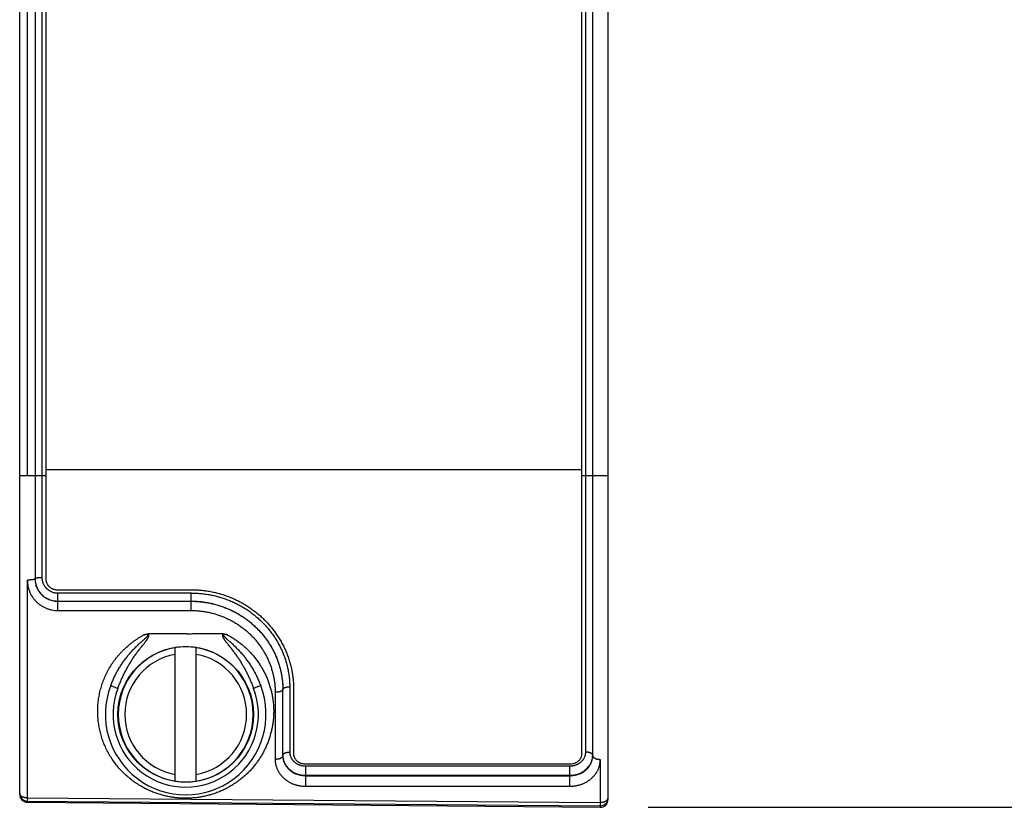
# Model space of a CAD drawing. Header units: inches. Extents: x 0 to 22, y 0 to 17.
# Tile 7 of 18: x 13.5 to 14.8, y 3.9 to 4.9. Entities that reach past the tile are written whole.
import ezdxf

# ---------------------------------------------------------------- set-up
doc = ezdxf.new("R2010")
doc.units = ezdxf.units.IN
doc.header["$LTSCALE"] = 1.21
doc.header["$MEASUREMENT"] = 0
doc.layers.get('0').update_dxf_attribs({"linetype": 'CONTINUOUS'})
doc.layers.add('DIMENSIONS', color=7, linetype='CONTINUOUS')
doc.styles.get("Standard").update_dxf_attribs({"font": 'txt', "width": 0.8})
doc.dimstyles.new('DIMSTYLE_1', dxfattribs={"dimtxt": 0.125, "dimasz": 0.18, "dimexe": 0.18, "dimexo": 0.0625, "dimgap": 0.09, "dimtad": 0, "dimtih": 1, "dimtoh": 1, "dimdec": 3, "dimzin": 4, "dimdsep": 46, "dimtxsty": 'STANDARD', "dimblk": '_FILLED', "dimblk1": '_FILLED', "dimblk2": '_FILLED', "dimcen": 0.09, "dimadec": 0, "dimazin": 0, "dimtp": 0.01, "dimtm": 0.01, "dimtfac": 1, "dimtdec": 3, "dimtofl": 0, "dimtmove": 0, "dimatfit": 3, "dimldrblk": '_FILLED', "dimfxl": 1, "dimtolj": 1, "dimtzin": 4, "dimarcsym": 0})

# ---------------------------------------------------------------- blocks, each defined once
blk = doc.blocks.new('_FILLED')
at = {"color": 0, "linetype": 'BYBLOCK'}
blk.add_solid([(0, 0), (-1, 0.1736), (-1, -0.1736)], dxfattribs=at)
blk = doc.blocks.new('*D1')
at = {"layer": 'DIMENSIONS', "color": 2, "linetype": 'CONTINUOUS'}
for p, q in [((14.3317, 7.9897), (15.4971, 7.9897)), ((15.3721, 7.9897), (15.3721, 6.0569)), ((15.3721, 3.874), (15.3721, 5.8069)), ((14.3317, 3.874), (15.4971, 3.874))]:
    blk.add_line(p, q, dxfattribs=at)
at = {"layer": 'DIMENSIONS', "color": 2, "linetype": 'CONTINUOUS', "xscale": 0.18, "yscale": 0.18, "zscale": 0.18}
for p, rotation in [((15.3721, 7.9897), 90), ((15.3721, 3.874), 270)]:
    blk.add_blockref('_FILLED', p, dxfattribs=dict(at, rotation=rotation))
at = {"layer": 'DIMENSIONS', "color": 2, "linetype": 'CONTINUOUS', "insert": (15.3721, 5.9944), "char_height": 0.125, "width": 1.425, "attachment_point": 2, "line_spacing_factor": 0.9}
blk.add_mtext('4.116{\\Ftxt.shx;\\W1.000000;\\H0.125000; }[104.54]', dxfattribs=at)

msp = doc.modelspace()

# ---------------------------------------------------------------- linework, layer by layer
at = {"color": 7, "linetype": 'CONTINUOUS'}
for p, q in [((13.5103, 3.8906), (13.5103, 7.9732)), ((13.5303, 7.9218), (13.5303, 4.1726)), ((13.5393, 7.917), (13.5393, 4.1744)), ((13.5203, 4.3074), (13.5203, 7.5564)), ((14.2793, 5.0621), (14.2793, 3.884)), ((14.2503, 3.9462), (14.2503, 5.0019)), ((14.2593, 3.9414), (14.2593, 5.0019)), ((13.5103, 4.3074), (13.5443, 4.3074)), ((14.2453, 4.3074), (14.2793, 4.3074)), ((13.5203, 3.8866), (13.5203, 4.1708)), ((13.5603, 4.154), (13.7343, 4.154)), ((13.5603, 4.1311), (13.5603, 4.154)), ((13.7343, 4.1311), (13.7343, 4.154)), ((13.5603, 4.1434), (13.7343, 4.1434)), ((13.5603, 4.1432), (13.7343, 4.1432)), ((13.5603, 4.1311), (13.7343, 4.1311)), ((13.726, 4.1005), (13.6782, 4.1006)), ((13.7135, 3.9082), (13.7135, 4.0826)), ((13.741, 3.9082), (13.741, 4.0826)), ((13.6292, 4.033), (13.6386, 4.0294)), ((13.8253, 4.033), (13.8159, 4.0294)), ((13.8633, 4.0315), (13.8633, 3.9462)), ((13.8443, 4.0243), (13.8443, 3.9366)), ((13.8543, 3.9414), (13.8543, 4.0282)), ((13.8843, 3.928), (14.2293, 3.928)), ((13.8843, 3.9015), (13.8843, 3.928)), ((14.2293, 3.9015), (14.2293, 3.928)), ((14.2693, 3.9366), (14.2693, 3.8805)), ((13.8843, 3.9158), (14.2293, 3.9158)), ((13.8843, 3.9153), (14.2293, 3.9153)), ((13.8843, 3.9015), (14.2293, 3.9015)), ((13.5203, 3.8866), (13.5202, 3.882)), ((13.5202, 3.882), (14.2692, 3.876)), ((13.5202, 3.8806), (13.5202, 3.882)), ((13.5202, 3.8806), (14.2692, 3.874)), ((13.5203, 3.8866), (14.2693, 3.8805)), ((14.2693, 3.8805), (14.2692, 3.876)), ((14.2692, 3.876), (14.2692, 3.874))]:
    msp.add_line(p, q, dxfattribs=at)
at = {"color": 6, "linetype": 'CONTINUOUS'}
for p, q in [((13.5443, 7.9189), (13.5443, 4.1731)), ((14.2453, 3.944), (14.2453, 5.0019)), ((13.5443, 4.3155), (14.2453, 4.3155)), ((13.5593, 4.1582), (13.7353, 4.1582)), ((13.8683, 4.0295), (13.8683, 3.944)), ((13.8833, 3.9308), (14.2303, 3.9308))]:
    msp.add_line(p, q, dxfattribs=at)
at = {"color": 7, "linetype": 'CONTINUOUS'}
msp.add_circle((13.7273, 3.9954), 0.0886, dxfattribs=at)
for centre, radius, start, end in [((13.5592, 4.1728), 0.029, 180.0009, 180.4238), ((13.7273, 3.9954), 0.0882, 98.9853, 261.0147), ((13.7273, 3.9954), 0.0883, 81.0175, 98.9825), ((13.7273, 3.9954), 0.0882, 278.9853, 81.0147), ((13.7273, 3.9954), 0.0796, 99.9649, 260.0351), ((13.7273, 3.9954), 0.0796, 279.9649, 80.0351), ((13.7273, 3.9954), 0.105, 158.9992, 21.0008), ((13.7273, 3.9954), 0.095, 158.9993, 21.0007), ((13.8771, 3.9419), 0.0229, 179.9989, 181.2786), ((14.2364, 3.9419), 0.0229, 358.7214, 0.0012), ((13.7273, 3.9954), 0.0883, 261.0175, 278.9825), ((13.5203, 3.892), 0.01, 180.1059, 269.5421), ((13.5132, 3.892), 0.00293, 180, 180.3609), ((13.5203, 3.8906), 0.01, 180, 269.5), ((14.2693, 3.886), 0.01, 269.5132, 360), ((14.2693, 3.884), 0.01, 269.5, 360)]:
    msp.add_arc(centre, radius, start, end, dxfattribs=at)
for points, knots in [([(13.5303, 4.1726), (13.5303, 4.1726), (13.5303, 4.1725), (13.5302, 4.1725), (13.5302, 4.1724), (13.5301, 4.1723), (13.5301, 4.1722), (13.53, 4.1722), (13.5298, 4.1721), (13.5298, 4.172), (13.5296, 4.172), (13.5295, 4.1719), (13.5293, 4.1718), (13.5291, 4.1718), (13.5288, 4.1717), (13.5286, 4.1716), (13.5283, 4.1715), (13.5279, 4.1715), (13.5273, 4.1713), (13.5266, 4.1712), (13.5258, 4.1711), (13.525, 4.171), (13.5241, 4.171), (13.5232, 4.1709), (13.5222, 4.1709), (13.5212, 4.1708), (13.5206, 4.1708), (13.5203, 4.1708)], [0, 0, 0, 0, 0.004149, 0.008377, 0.017334, 0.027376, 0.038845, 0.051962, 0.066857, 0.075, 0.083613, 0.102261, 0.122817, 0.145273, 0.16961, 0.195792, 0.223779, 0.253519, 0.318019, 0.388765, 0.465142, 0.546466, 0.632, 0.720956, 0.812512, 0.905816, 1, 1, 1, 1]), ([(13.5203, 4.1708), (13.5203, 4.1702), (13.5203, 4.1689), (13.5204, 4.167), (13.5207, 4.165), (13.521, 4.1631), (13.5214, 4.1612), (13.5219, 4.1593), (13.5226, 4.1575), (13.5233, 4.1557), (13.524, 4.1539), (13.5252, 4.1516), (13.5269, 4.1488), (13.5288, 4.1462), (13.5305, 4.1442), (13.5319, 4.1428), (13.5333, 4.1415), (13.5348, 4.1402), (13.5363, 4.139), (13.5379, 4.1379), (13.5396, 4.1368), (13.5413, 4.1358), (13.5431, 4.135), (13.5449, 4.1342), (13.5467, 4.1335), (13.5486, 4.1328), (13.5505, 4.1323), (13.553, 4.1318), (13.5563, 4.1313), (13.5589, 4.1311), (13.5603, 4.1311)], [0, 0, 0, 0, 0.031069, 0.062127, 0.093175, 0.124216, 0.155253, 0.186289, 0.217327, 0.248369, 0.279421, 0.310483, 0.372635, 0.434868, 0.46603, 0.49722, 0.528439, 0.559687, 0.590968, 0.622279, 0.653623, 0.684997, 0.716402, 0.747836, 0.779296, 0.810782, 0.842289, 0.873815, 0.936892, 1, 1, 1, 1]), ([(13.5303, 4.1728), (13.5303, 4.1728), (13.5303, 4.1728), (13.5303, 4.1729), (13.5303, 4.173), (13.5304, 4.173), (13.5304, 4.1731), (13.5305, 4.1732), (13.5307, 4.1733), (13.5308, 4.1733), (13.5309, 4.1734), (13.5311, 4.1735), (13.5313, 4.1736), (13.5315, 4.1736), (13.5318, 4.1737), (13.532, 4.1738), (13.5324, 4.1738), (13.5329, 4.1739), (13.5336, 4.174), (13.5343, 4.1741), (13.535, 4.1742), (13.5358, 4.1743), (13.5367, 4.1743), (13.5378, 4.1744), (13.5387, 4.1744), (13.5393, 4.1744)], [0, 0, 0, 0, 0.004148, 0.008375, 0.017329, 0.02737, 0.038838, 0.051953, 0.066849, 0.083601, 0.102248, 0.122804, 0.145261, 0.169597, 0.19578, 0.223767, 0.253507, 0.318009, 0.388756, 0.465134, 0.546461, 0.631997, 0.720956, 0.812514, 1, 1, 1, 1]), ([(13.5303, 4.1726), (13.5303, 4.1721), (13.5303, 4.1711), (13.5304, 4.1697), (13.5306, 4.1683), (13.5309, 4.1663), (13.5315, 4.164), (13.5323, 4.1617), (13.5331, 4.16), (13.5338, 4.1587), (13.5345, 4.1574), (13.5356, 4.1558), (13.537, 4.1539), (13.539, 4.1517), (13.5412, 4.1498), (13.5432, 4.1483), (13.5448, 4.1473), (13.5461, 4.1466), (13.5474, 4.146), (13.5492, 4.1452), (13.5515, 4.1444), (13.5539, 4.1438), (13.5559, 4.1435), (13.5573, 4.1433), (13.5588, 4.1432), (13.5598, 4.1432), (13.5603, 4.1432)], [0, 0, 0, 0, 0.03112, 0.062224, 0.093315, 0.124395, 0.186512, 0.248619, 0.279686, 0.31076, 0.341845, 0.372944, 0.435176, 0.497497, 0.559926, 0.622474, 0.653803, 0.685163, 0.716552, 0.747969, 0.810864, 0.873846, 0.90537, 0.936907, 0.968452, 1, 1, 1, 1]), ([(13.5303, 4.1726), (13.5303, 4.1721), (13.5303, 4.1712), (13.5304, 4.1697), (13.5306, 4.1683), (13.5309, 4.1664), (13.5316, 4.1641), (13.5324, 4.1618), (13.5332, 4.1601), (13.5339, 4.1588), (13.5346, 4.1575), (13.5356, 4.1559), (13.5371, 4.154), (13.5391, 4.1519), (13.5413, 4.15), (13.5432, 4.1485), (13.5449, 4.1475), (13.5462, 4.1468), (13.5475, 4.1462), (13.5493, 4.1454), (13.5516, 4.1446), (13.5539, 4.144), (13.5559, 4.1437), (13.5578, 4.1435), (13.5593, 4.1434), (13.5603, 4.1434)], [0, 0, 0, 0, 0.030997, 0.061991, 0.092985, 0.123983, 0.18598, 0.248022, 0.279077, 0.31015, 0.341245, 0.372363, 0.434657, 0.497061, 0.559582, 0.62222, 0.653591, 0.68499, 0.716415, 0.747864, 0.810809, 0.873825, 0.905363, 0.936909, 1, 1, 1, 1]), ([(13.5393, 4.1744), (13.5393, 4.1741), (13.5393, 4.1734), (13.5394, 4.1724), (13.5395, 4.1714), (13.5397, 4.17), (13.5401, 4.1687), (13.5405, 4.1675), (13.541, 4.1662), (13.5417, 4.1647), (13.5428, 4.163), (13.5438, 4.1616), (13.5447, 4.1606), (13.5454, 4.1599), (13.5462, 4.1592), (13.547, 4.1586), (13.5478, 4.158), (13.5486, 4.1574), (13.5495, 4.1569), (13.5507, 4.1562), (13.5522, 4.1555), (13.5542, 4.1548), (13.5562, 4.1544), (13.5579, 4.1541), (13.5592, 4.154), (13.5599, 4.154), (13.5603, 4.154)], [0, 0, 0, 0, 0.031037, 0.062069, 0.093098, 0.124128, 0.186178, 0.217225, 0.248282, 0.310421, 0.372631, 0.43493, 0.466126, 0.497347, 0.528596, 0.559872, 0.591175, 0.622505, 0.653861, 0.685243, 0.74806, 0.810961, 0.87393, 0.936944, 0.968471, 1, 1, 1, 1]), ([(13.7343, 4.154), (13.7364, 4.154), (13.7395, 4.1539), (13.7437, 4.1537), (13.7479, 4.1533), (13.7531, 4.1527), (13.7593, 4.1517), (13.7655, 4.1503), (13.7716, 4.1487), (13.7776, 4.1468), (13.7825, 4.145), (13.7864, 4.1434), (13.7902, 4.1417), (13.7949, 4.1394), (13.8005, 4.1364), (13.8058, 4.1332), (13.811, 4.1297), (13.816, 4.1259), (13.8208, 4.122), (13.8254, 4.1178), (13.8298, 4.1134), (13.8339, 4.1088), (13.8378, 4.104), (13.8409, 4.0999), (13.8432, 4.0965), (13.8454, 4.0931), (13.848, 4.0887), (13.8509, 4.0833), (13.8535, 4.0778), (13.8558, 4.0722), (13.8578, 4.0665), (13.8594, 4.0608), (13.8608, 4.055), (13.8619, 4.0491), (13.8626, 4.0442), (13.8629, 4.0403), (13.8631, 4.0373), (13.8632, 4.0344), (13.8633, 4.0324), (13.8633, 4.0315)], [0, 0, 0, 0, 0.031977, 0.047966, 0.063953, 0.095921, 0.127879, 0.159824, 0.191754, 0.223663, 0.255548, 0.271482, 0.287408, 0.319232, 0.351018, 0.382762, 0.414458, 0.446099, 0.47768, 0.509195, 0.540637, 0.572, 0.603276, 0.634461, 0.650018, 0.665549, 0.696532, 0.727405, 0.758165, 0.788808, 0.819331, 0.849734, 0.880016, 0.91018, 0.940227, 0.95521, 0.970166, 0.985096, 1, 1, 1, 1]), ([(13.7343, 4.1434), (13.7362, 4.1434), (13.7402, 4.1433), (13.7461, 4.1429), (13.7519, 4.1422), (13.7577, 4.1412), (13.7635, 4.1399), (13.7692, 4.1383), (13.7748, 4.1365), (13.7803, 4.1344), (13.7857, 4.1321), (13.791, 4.1295), (13.7961, 4.1267), (13.8011, 4.1236), (13.8059, 4.1203), (13.8106, 4.1167), (13.815, 4.113), (13.8193, 4.109), (13.8234, 4.1049), (13.8272, 4.1006), (13.8308, 4.0961), (13.8342, 4.0914), (13.8374, 4.0866), (13.8403, 4.0817), (13.8429, 4.0766), (13.8453, 4.0715), (13.8474, 4.0662), (13.8492, 4.0609), (13.8508, 4.0555), (13.852, 4.0501), (13.853, 4.0446), (13.8536, 4.0401), (13.854, 4.0364), (13.8542, 4.0327), (13.8543, 4.03), (13.8543, 4.0282)], [0, 0, 0, 0, 0.032017, 0.064031, 0.096038, 0.128036, 0.160021, 0.191989, 0.223936, 0.255858, 0.287751, 0.31961, 0.35143, 0.383204, 0.414929, 0.446596, 0.4782, 0.509734, 0.541191, 0.572565, 0.603847, 0.635033, 0.666113, 0.697084, 0.727939, 0.758673, 0.789283, 0.819765, 0.850118, 0.880342, 0.910439, 0.94041, 0.955351, 0.970263, 1, 1, 1, 1]), ([(13.7343, 4.1432), (13.7362, 4.1432), (13.7402, 4.1431), (13.7461, 4.1427), (13.7519, 4.142), (13.7577, 4.141), (13.7635, 4.1397), (13.7692, 4.1382), (13.7748, 4.1364), (13.7803, 4.1343), (13.7857, 4.132), (13.791, 4.1294), (13.7961, 4.1265), (13.8011, 4.1235), (13.8059, 4.1202), (13.8106, 4.1167), (13.815, 4.1129), (13.8193, 4.109), (13.8233, 4.1048), (13.8272, 4.1005), (13.8308, 4.096), (13.8342, 4.0914), (13.8373, 4.0866), (13.8402, 4.0817), (13.8429, 4.0766), (13.8452, 4.0715), (13.8474, 4.0662), (13.8492, 4.0609), (13.8507, 4.0555), (13.852, 4.05), (13.853, 4.0445), (13.8536, 4.0399), (13.8539, 4.0363), (13.8542, 4.0326), (13.8543, 4.0298), (13.8543, 4.028)], [0, 0, 0, 0, 0.031989, 0.063973, 0.09595, 0.127915, 0.159864, 0.191792, 0.223696, 0.255571, 0.287412, 0.319214, 0.350973, 0.382684, 0.414341, 0.44594, 0.477474, 0.508939, 0.540329, 0.57164, 0.602866, 0.634004, 0.665049, 0.695997, 0.726847, 0.757595, 0.78824, 0.818783, 0.849223, 0.879563, 0.909806, 0.939955, 0.954998, 0.970019, 1, 1, 1, 1]), ([(13.7343, 4.1311), (13.7361, 4.1311), (13.7388, 4.1311), (13.7424, 4.1309), (13.746, 4.1305), (13.7506, 4.13), (13.7559, 4.1291), (13.7612, 4.1279), (13.7665, 4.1264), (13.7716, 4.1247), (13.7767, 4.1228), (13.7817, 4.1206), (13.7865, 4.1182), (13.7912, 4.1155), (13.7958, 4.1127), (13.8002, 4.1096), (13.8045, 4.1063), (13.8086, 4.1028), (13.8125, 4.0991), (13.8162, 4.0953), (13.8197, 4.0913), (13.823, 4.0871), (13.8261, 4.0828), (13.8285, 4.0791), (13.8302, 4.0761), (13.832, 4.073), (13.834, 4.0691), (13.8361, 4.0644), (13.838, 4.0595), (13.8397, 4.0546), (13.8411, 4.0496), (13.8422, 4.0446), (13.8431, 4.0396), (13.8438, 4.0345), (13.8442, 4.0294), (13.8443, 4.026), (13.8443, 4.0243)], [0, 0, 0, 0, 0.032037, 0.048055, 0.064072, 0.096097, 0.128109, 0.160104, 0.192077, 0.224025, 0.255942, 0.287824, 0.319664, 0.351459, 0.383202, 0.414889, 0.446513, 0.478069, 0.509552, 0.540954, 0.572273, 0.603501, 0.634634, 0.665669, 0.681148, 0.696602, 0.727427, 0.758144, 0.78875, 0.819245, 0.84963, 0.879906, 0.910076, 0.940145, 0.970117, 1, 1, 1, 1]), ([(13.669, 3.9015), (13.6668, 3.9028), (13.6625, 3.9054), (13.6563, 3.9099), (13.6505, 3.9147), (13.6451, 3.9198), (13.64, 3.9252), (13.6354, 3.9309), (13.6311, 3.9369), (13.6272, 3.9431), (13.6238, 3.9496), (13.6208, 3.9562), (13.6182, 3.963), (13.6161, 3.97), (13.6144, 3.9771), (13.6132, 3.9843), (13.6124, 3.9916), (13.6122, 3.9989), (13.6124, 4.0063), (13.613, 4.0125), (13.6137, 4.0174), (13.6146, 4.0223), (13.616, 4.0284), (13.6178, 4.0344), (13.6195, 4.0392), (13.6214, 4.0439), (13.6235, 4.0485), (13.6259, 4.0531), (13.6284, 4.0575), (13.6312, 4.0619), (13.6342, 4.0661), (13.6365, 4.0692), (13.639, 4.0722), (13.6416, 4.0751), (13.6443, 4.078), (13.648, 4.0817), (13.6519, 4.0852), (13.656, 4.0885), (13.6592, 4.0909), (13.6624, 4.0931), (13.6657, 4.0953), (13.6691, 4.0973), (13.6714, 4.0986), (13.6726, 4.0993)], [0, 0, 0, 0, 0.031703, 0.063136, 0.094317, 0.125267, 0.156013, 0.186585, 0.217012, 0.247328, 0.277566, 0.307757, 0.337933, 0.368123, 0.398357, 0.428661, 0.459058, 0.489571, 0.52022, 0.551019, 0.566482, 0.581987, 0.613124, 0.644442, 0.660173, 0.675949, 0.707636, 0.72355, 0.739509, 0.771554, 0.787642, 0.803772, 0.819942, 0.83615, 0.852395, 0.868676, 0.901332, 0.91771, 0.934117, 0.950551, 0.96701, 0.983494, 1, 1, 1, 1]), ([(13.6292, 4.033), (13.6299, 4.0347), (13.6313, 4.0381), (13.6335, 4.0432), (13.6359, 4.0481), (13.6385, 4.053), (13.6414, 4.0577), (13.6439, 4.0616), (13.646, 4.0646), (13.6481, 4.0676), (13.6504, 4.0705), (13.6527, 4.0734), (13.6545, 4.0755), (13.6564, 4.0776), (13.6583, 4.0796), (13.6602, 4.0816), (13.6622, 4.0835), (13.6642, 4.0855), (13.6659, 4.0871), (13.6672, 4.0883), (13.6683, 4.0892), (13.6693, 4.0902), (13.6703, 4.0911), (13.6714, 4.092), (13.6722, 4.0928), (13.6729, 4.0934), (13.6735, 4.0938), (13.674, 4.0943), (13.6745, 4.0948), (13.6749, 4.0952), (13.6753, 4.0955), (13.6755, 4.0957), (13.6758, 4.096), (13.676, 4.0962), (13.6762, 4.0965), (13.6765, 4.0967), (13.6767, 4.097), (13.677, 4.0972), (13.6771, 4.0975), (13.6773, 4.0976), (13.6774, 4.0978), (13.6775, 4.0979), (13.6775, 4.098), (13.6776, 4.0981), (13.6777, 4.0982), (13.6777, 4.0984), (13.6778, 4.0985), (13.6778, 4.0986), (13.6779, 4.0987), (13.6779, 4.0988), (13.6779, 4.0989), (13.6779, 4.099), (13.6779, 4.0991), (13.6778, 4.0991), (13.6778, 4.0992), (13.6778, 4.0993), (13.6777, 4.0994), (13.6776, 4.0994), (13.6775, 4.0995), (13.6774, 4.0996), (13.6773, 4.0996), (13.6773, 4.0996), (13.6772, 4.0997), (13.6771, 4.0997), (13.6769, 4.0997), (13.6767, 4.0997), (13.6766, 4.0998), (13.6764, 4.0998), (13.6762, 4.0998), (13.6761, 4.0998), (13.6759, 4.0998), (13.6756, 4.0998), (13.6754, 4.0997), (13.675, 4.0997), (13.6747, 4.0996), (13.6743, 4.0996), (13.674, 4.0995), (13.6736, 4.0995), (13.6732, 4.0994), (13.6728, 4.0993), (13.6726, 4.0993)], [0, 0, 0, 0, 0.062038, 0.124141, 0.186312, 0.24855, 0.310856, 0.37323, 0.404442, 0.435671, 0.498171, 0.529444, 0.560732, 0.592033, 0.623348, 0.654675, 0.686015, 0.717366, 0.748729, 0.764414, 0.780102, 0.795793, 0.811486, 0.827182, 0.84288, 0.85073, 0.85858, 0.866431, 0.874283, 0.882135, 0.886062, 0.889989, 0.893915, 0.897842, 0.901769, 0.905697, 0.909624, 0.913552, 0.91748, 0.919445, 0.921409, 0.923373, 0.924356, 0.925338, 0.927303, 0.929268, 0.931233, 0.932216, 0.933199, 0.934183, 0.935166, 0.93615, 0.937134, 0.938117, 0.939101, 0.940085, 0.941068, 0.942052, 0.943036, 0.945001, 0.945985, 0.946968, 0.947951, 0.948934, 0.950899, 0.952865, 0.954829, 0.956794, 0.958758, 0.960723, 0.962687, 0.964651, 0.96858, 0.972508, 0.976436, 0.980363, 0.984291, 0.988219, 0.992146, 1, 1, 1, 1]), ([(13.6386, 4.0294), (13.6392, 4.031), (13.6401, 4.0335), (13.6414, 4.0367), (13.6428, 4.0398), (13.6445, 4.0438), (13.6468, 4.0485), (13.6491, 4.0531), (13.6512, 4.0569), (13.6529, 4.0599), (13.6542, 4.0621), (13.6556, 4.0643), (13.6574, 4.0673), (13.6593, 4.0701), (13.6613, 4.073), (13.6628, 4.0751), (13.6644, 4.0772), (13.6659, 4.0792), (13.6675, 4.0813), (13.6691, 4.0833), (13.6705, 4.085), (13.6716, 4.0863), (13.6724, 4.0873), (13.6732, 4.0884), (13.674, 4.0894), (13.6748, 4.0904), (13.6754, 4.0913), (13.6759, 4.092), (13.6763, 4.0925), (13.6767, 4.093), (13.677, 4.0936), (13.6773, 4.094), (13.6776, 4.0944), (13.6777, 4.0947), (13.6779, 4.0949), (13.678, 4.0952), (13.6782, 4.0955), (13.6783, 4.0958), (13.6785, 4.0961), (13.6786, 4.0963), (13.6787, 4.0965), (13.6787, 4.0967), (13.6788, 4.0968), (13.6789, 4.097), (13.6789, 4.0972), (13.679, 4.0974), (13.679, 4.0976), (13.6791, 4.0978), (13.6791, 4.0979), (13.6791, 4.0981), (13.6791, 4.0982), (13.6792, 4.0984), (13.6792, 4.0986), (13.6792, 4.0987), (13.6792, 4.0989), (13.6791, 4.099), (13.6791, 4.0992), (13.679, 4.0994), (13.6789, 4.0996), (13.6788, 4.0997), (13.6787, 4.0999), (13.6786, 4.1001), (13.6786, 4.1002), (13.6785, 4.1003), (13.6785, 4.1003), (13.6784, 4.1004), (13.6783, 4.1005), (13.6783, 4.1005), (13.6782, 4.1006)], [0, 0, 0, 0, 0.0625, 0.093751, 0.125001, 0.187501, 0.250001, 0.312501, 0.375, 0.406251, 0.437501, 0.468751, 0.500001, 0.562499, 0.593748, 0.624998, 0.656247, 0.687497, 0.718746, 0.749995, 0.781245, 0.796869, 0.812494, 0.828119, 0.843743, 0.859368, 0.874993, 0.882805, 0.890617, 0.89843, 0.906242, 0.914055, 0.917961, 0.921867, 0.925774, 0.92968, 0.933586, 0.937493, 0.941399, 0.945305, 0.947259, 0.949212, 0.951165, 0.953118, 0.957025, 0.958978, 0.960931, 0.962884, 0.964837, 0.966791, 0.968744, 0.970697, 0.972651, 0.974604, 0.976558, 0.978511, 0.980465, 0.982418, 0.984372, 0.988278, 0.990231, 0.992185, 0.994141, 0.995117, 0.996093, 0.997069, 0.998045, 1, 1, 1, 1]), ([(13.7819, 4.0993), (13.7836, 4.0983), (13.7871, 4.0964), (13.792, 4.0932), (13.7968, 4.0898), (13.8014, 4.0862), (13.8058, 4.0823), (13.81, 4.0783), (13.8133, 4.0747), (13.8158, 4.0718), (13.8182, 4.0688), (13.8211, 4.065), (13.8244, 4.0603), (13.8273, 4.0554), (13.8301, 4.0504), (13.8325, 4.0452), (13.8343, 4.0409), (13.8356, 4.0374), (13.8369, 4.0338), (13.8382, 4.0294), (13.8396, 4.024), (13.8407, 4.0185), (13.8415, 4.013), (13.842, 4.0076), (13.8423, 4.0021), (13.8423, 3.9966), (13.842, 3.9912), (13.8415, 3.9857), (13.8407, 3.9804), (13.8396, 3.9751), (13.8383, 3.9698), (13.8368, 3.9646), (13.835, 3.9596), (13.833, 3.9546), (13.8307, 3.9497), (13.8282, 3.9449), (13.8255, 3.9402), (13.8225, 3.9356), (13.8193, 3.9312), (13.8159, 3.927), (13.8123, 3.9228), (13.8085, 3.9189), (13.8044, 3.9151), (13.8002, 3.9115), (13.7957, 3.9081), (13.7911, 3.9049), (13.7863, 3.9019), (13.7813, 3.8991), (13.7762, 3.8965), (13.7709, 3.8942), (13.7663, 3.8925), (13.7626, 3.8913), (13.7589, 3.8902), (13.7551, 3.8892), (13.7513, 3.8883), (13.7484, 3.8877), (13.7455, 3.8872), (13.7425, 3.8868), (13.7396, 3.8864), (13.7366, 3.8862), (13.7337, 3.886), (13.7307, 3.8858), (13.7277, 3.8858), (13.7247, 3.8858), (13.7217, 3.8859), (13.7188, 3.8861), (13.7158, 3.8864), (13.7129, 3.8867), (13.7099, 3.8871), (13.707, 3.8876), (13.7041, 3.8881), (13.7003, 3.889), (13.6965, 3.8899), (13.6927, 3.891), (13.689, 3.8922), (13.6845, 3.8939), (13.6791, 3.8962), (13.674, 3.8987), (13.6706, 3.9005), (13.669, 3.9015)], [0, 0, 0, 0, 0.016243, 0.032452, 0.048623, 0.064754, 0.08084, 0.096878, 0.112864, 0.120837, 0.128796, 0.14467, 0.160482, 0.176232, 0.191917, 0.207536, 0.223087, 0.230839, 0.238573, 0.25399, 0.26934, 0.284626, 0.29985, 0.315014, 0.330122, 0.345178, 0.360187, 0.375154, 0.390084, 0.404986, 0.419864, 0.434727, 0.449581, 0.464436, 0.479299, 0.49418, 0.509085, 0.524025, 0.539009, 0.554044, 0.56914, 0.584304, 0.599545, 0.614869, 0.630283, 0.645793, 0.661401, 0.677111, 0.692923, 0.708835, 0.724844, 0.732885, 0.740946, 0.75713, 0.76525, 0.773386, 0.781537, 0.789702, 0.797877, 0.806061, 0.814252, 0.822448, 0.830646, 0.838845, 0.847042, 0.855235, 0.863421, 0.871599, 0.879767, 0.887922, 0.896063, 0.904188, 0.920383, 0.928451, 0.936498, 0.952521, 0.968448, 0.984275, 1, 1, 1, 1]), ([(13.6726, 4.0993), (13.6727, 4.0993), (13.6728, 4.0993), (13.6729, 4.0994), (13.673, 4.0994), (13.6732, 4.0994), (13.6733, 4.0995), (13.6735, 4.0995), (13.6736, 4.0996), (13.6738, 4.0997), (13.674, 4.0997), (13.6743, 4.0998), (13.6748, 4.1), (13.6752, 4.1001), (13.6757, 4.1002), (13.676, 4.1003), (13.6763, 4.1003), (13.6766, 4.1004), (13.6768, 4.1004), (13.6771, 4.1005), (13.6774, 4.1005), (13.6776, 4.1005), (13.6777, 4.1006), (13.6779, 4.1006), (13.678, 4.1006), (13.6781, 4.1006), (13.6782, 4.1006)], [0, 0, 0, 0, 0.031186, 0.062371, 0.077965, 0.09356, 0.124761, 0.15597, 0.18718, 0.218389, 0.249601, 0.312037, 0.374487, 0.499427, 0.561925, 0.624444, 0.686983, 0.718261, 0.749544, 0.812125, 0.874728, 0.906038, 0.921696, 0.937358, 0.968679, 1, 1, 1, 1]), ([(13.7286, 4.1004), (13.7286, 4.1004), (13.7286, 4.1004), (13.7286, 4.1005), (13.7286, 4.1005), (13.7286, 4.1005), (13.7286, 4.1005), (13.7286, 4.1006), (13.7286, 4.1006), (13.7286, 4.1006), (13.7286, 4.1006), (13.7286, 4.1006), (13.7285, 4.1006), (13.7285, 4.1006), (13.7285, 4.1006), (13.7285, 4.1006), (13.7284, 4.1006), (13.7284, 4.1006), (13.7284, 4.1006), (13.7283, 4.1006), (13.7283, 4.1006), (13.7283, 4.1006), (13.7282, 4.1006), (13.7282, 4.1006), (13.7281, 4.1006), (13.728, 4.1006), (13.7279, 4.1006), (13.7279, 4.1006), (13.7278, 4.1006), (13.7277, 4.1006), (13.7276, 4.1006), (13.7274, 4.1006), (13.7273, 4.1006), (13.7272, 4.1006), (13.7271, 4.1006), (13.727, 4.1006), (13.7269, 4.1006), (13.7268, 4.1006), (13.7267, 4.1006), (13.7267, 4.1006), (13.7266, 4.1006), (13.7265, 4.1006), (13.7265, 4.1006), (13.7264, 4.1006), (13.7264, 4.1006), (13.7263, 4.1006), (13.7263, 4.1006), (13.7262, 4.1006), (13.7262, 4.1005), (13.7261, 4.1005), (13.7261, 4.1005), (13.726, 4.1005)], [0, 0, 0, 0, 0.01679, 0.03458, 0.043213, 0.051382, 0.058941, 0.065861, 0.072309, 0.078741, 0.085623, 0.093134, 0.101248, 0.109822, 0.118656, 0.127526, 0.136203, 0.144545, 0.160431, 0.16811, 0.175689, 0.190755, 0.206002, 0.221506, 0.252861, 0.284065, 0.31512, 0.346216, 0.377353, 0.408482, 0.439598, 0.501834, 0.564073, 0.595193, 0.626317, 0.657443, 0.688557, 0.719655, 0.750757, 0.7819, 0.797505, 0.813131, 0.844353, 0.859913, 0.875437, 0.89095, 0.906502, 0.922115, 0.937761, 0.968976, 1, 1, 1, 1]), ([(13.7763, 4.1006), (13.7743, 4.1006), (13.7703, 4.1006), (13.7654, 4.1006), (13.7614, 4.1006), (13.7584, 4.1006), (13.7554, 4.1006), (13.7525, 4.1006), (13.7495, 4.1006), (13.747, 4.1006), (13.745, 4.1006), (13.7438, 4.1006), (13.7428, 4.1006), (13.7418, 4.1006), (13.7406, 4.1005), (13.7391, 4.1005), (13.7371, 4.1005), (13.7346, 4.1004), (13.7316, 4.1004), (13.7296, 4.1004), (13.7286, 4.1004)], [0, 0, 0, 0, 0.124999, 0.249997, 0.312497, 0.374998, 0.4375, 0.500001, 0.562502, 0.625001, 0.65625, 0.687499, 0.703124, 0.718749, 0.749999, 0.781249, 0.8125, 0.875002, 0.937502, 1, 1, 1, 1]), ([(13.7763, 4.1006), (13.7763, 4.1005), (13.7762, 4.1005), (13.7761, 4.1004), (13.7761, 4.1003), (13.776, 4.1003), (13.776, 4.1002), (13.7759, 4.1001), (13.7759, 4.1001), (13.7758, 4.1), (13.7758, 4.0999), (13.7757, 4.0998), (13.7756, 4.0997), (13.7756, 4.0995), (13.7755, 4.0994), (13.7754, 4.0992), (13.7754, 4.0991), (13.7754, 4.0991), (13.7754, 4.099), (13.7754, 4.0989), (13.7753, 4.0987), (13.7753, 4.0986), (13.7754, 4.0984), (13.7754, 4.0982), (13.7754, 4.0979), (13.7755, 4.0976), (13.7756, 4.0973), (13.7756, 4.097), (13.7757, 4.0968), (13.7758, 4.0966), (13.7759, 4.0964), (13.776, 4.0961), (13.7762, 4.0958), (13.7763, 4.0955), (13.7765, 4.0952), (13.7766, 4.0949), (13.7768, 4.0947), (13.777, 4.0944), (13.7772, 4.094), (13.7775, 4.0936), (13.7778, 4.093), (13.7782, 4.0925), (13.7786, 4.092), (13.779, 4.0914), (13.7794, 4.0909), (13.7799, 4.0902), (13.7805, 4.0894), (13.7813, 4.0884), (13.7822, 4.0873), (13.783, 4.0863), (13.784, 4.085), (13.7854, 4.0833), (13.787, 4.0813), (13.7886, 4.0792), (13.7902, 4.0772), (13.7917, 4.0751), (13.7932, 4.073), (13.7947, 4.0708), (13.7962, 4.0687), (13.7976, 4.0665), (13.799, 4.0643), (13.8003, 4.0621), (13.8016, 4.0599), (13.8034, 4.0569), (13.8054, 4.0531), (13.8078, 4.0485), (13.8096, 4.0446), (13.811, 4.0414), (13.8121, 4.039), (13.8131, 4.0367), (13.8144, 4.0335), (13.8153, 4.031), (13.8159, 4.0294)], [0, 0, 0, 0, 0.001954, 0.002931, 0.003906, 0.004882, 0.005859, 0.006837, 0.007815, 0.008792, 0.009769, 0.011721, 0.013675, 0.015628, 0.017582, 0.019536, 0.020512, 0.021489, 0.022466, 0.023444, 0.025397, 0.02735, 0.029304, 0.031257, 0.035163, 0.039069, 0.042976, 0.046882, 0.048835, 0.050788, 0.054695, 0.058601, 0.062507, 0.066414, 0.07032, 0.074226, 0.078133, 0.082039, 0.085945, 0.093758, 0.10157, 0.109382, 0.117195, 0.125007, 0.132819, 0.140632, 0.156256, 0.171881, 0.187506, 0.20313, 0.218755, 0.250004, 0.281254, 0.312503, 0.343752, 0.375001, 0.406251, 0.4375, 0.46875, 0.499999, 0.531249, 0.562499, 0.593749, 0.624999, 0.687499, 0.749998, 0.812498, 0.843748, 0.874999, 0.90625, 0.9375, 1, 1, 1, 1]), ([(13.7764, 4.1006), (13.7764, 4.1006), (13.7765, 4.1006), (13.7767, 4.1006), (13.7768, 4.1006), (13.7769, 4.1005), (13.7771, 4.1005), (13.7772, 4.1005), (13.7775, 4.1005), (13.7778, 4.1004), (13.7781, 4.1004), (13.7785, 4.1003), (13.7788, 4.1002), (13.7792, 4.1001), (13.7795, 4.1), (13.7799, 4.0999), (13.7802, 4.0998), (13.7805, 4.0997), (13.7807, 4.0997), (13.7809, 4.0996), (13.7811, 4.0995), (13.7812, 4.0995), (13.7814, 4.0994), (13.7815, 4.0994), (13.7816, 4.0994), (13.7817, 4.0993), (13.7818, 4.0993), (13.7819, 4.0993)], [0, 0, 0, 0, 0.031322, 0.062642, 0.078303, 0.093961, 0.125271, 0.156576, 0.187875, 0.250454, 0.313013, 0.375551, 0.43807, 0.500569, 0.563049, 0.625512, 0.687961, 0.750395, 0.781606, 0.812817, 0.844029, 0.87524, 0.90644, 0.922036, 0.937629, 0.968814, 1, 1, 1, 1]), ([(13.7819, 4.0993), (13.7817, 4.0993), (13.7813, 4.0994), (13.7809, 4.0995), (13.7804, 4.0996), (13.78, 4.0996), (13.7795, 4.0997), (13.7792, 4.0997), (13.7788, 4.0998), (13.7785, 4.0998), (13.7783, 4.0998), (13.7781, 4.0998), (13.7779, 4.0998), (13.7778, 4.0997), (13.7776, 4.0997), (13.7775, 4.0997), (13.7773, 4.0997), (13.7773, 4.0996), (13.7772, 4.0996), (13.7771, 4.0996), (13.777, 4.0995), (13.7769, 4.0995), (13.7768, 4.0994), (13.7768, 4.0993), (13.7767, 4.0992), (13.7767, 4.0991), (13.7767, 4.0991), (13.7767, 4.099), (13.7766, 4.099), (13.7766, 4.0989), (13.7766, 4.0989), (13.7766, 4.0988), (13.7767, 4.0987), (13.7767, 4.0986), (13.7767, 4.0985), (13.7767, 4.0985), (13.7768, 4.0984), (13.7769, 4.0982), (13.7769, 4.0981), (13.777, 4.0979), (13.7771, 4.0978), (13.7772, 4.0976), (13.7774, 4.0975), (13.7775, 4.0973), (13.7777, 4.0971), (13.7778, 4.0969), (13.778, 4.0967), (13.7783, 4.0965), (13.7785, 4.0962), (13.7788, 4.096), (13.779, 4.0957), (13.7793, 4.0955), (13.7796, 4.0952), (13.78, 4.0948), (13.7805, 4.0943), (13.7812, 4.0937), (13.7821, 4.0929), (13.7831, 4.092), (13.7842, 4.0911), (13.7852, 4.0902), (13.7863, 4.0892), (13.7873, 4.0883), (13.7887, 4.0871), (13.7904, 4.0855), (13.7924, 4.0835), (13.7943, 4.0816), (13.7963, 4.0796), (13.7981, 4.0776), (13.8, 4.0755), (13.8018, 4.0734), (13.8041, 4.0705), (13.8064, 4.0676), (13.8086, 4.0646), (13.8107, 4.0616), (13.8132, 4.0577), (13.816, 4.053), (13.8186, 4.0481), (13.821, 4.0432), (13.8233, 4.0381), (13.8246, 4.0347), (13.8253, 4.033)], [0, 0, 0, 0, 0.007854, 0.011781, 0.015709, 0.023564, 0.027492, 0.03142, 0.035348, 0.039277, 0.041241, 0.043205, 0.04517, 0.047135, 0.0491, 0.051065, 0.052048, 0.053032, 0.054015, 0.054998, 0.055982, 0.056965, 0.05893, 0.059914, 0.060897, 0.061881, 0.062865, 0.063357, 0.063849, 0.064341, 0.064833, 0.065816, 0.0668, 0.067783, 0.068766, 0.069749, 0.070732, 0.072697, 0.074662, 0.076626, 0.078591, 0.080555, 0.082519, 0.086447, 0.088411, 0.090375, 0.094303, 0.09823, 0.102157, 0.106084, 0.110011, 0.113938, 0.117864, 0.125717, 0.133568, 0.14142, 0.15712, 0.172818, 0.188514, 0.204207, 0.219898, 0.235586, 0.251271, 0.282634, 0.313985, 0.345325, 0.376652, 0.407966, 0.439268, 0.470556, 0.501829, 0.564329, 0.595557, 0.62677, 0.689143, 0.75145, 0.813688, 0.875859, 0.937962, 1, 1, 1, 1]), ([(13.8543, 4.0282), (13.8543, 4.0282), (13.8543, 4.0283), (13.8543, 4.0285), (13.8544, 4.0287), (13.8544, 4.0288), (13.8545, 4.029), (13.8546, 4.0291), (13.8548, 4.0293), (13.8549, 4.0294), (13.8551, 4.0296), (13.8553, 4.0297), (13.8555, 4.0299), (13.8559, 4.03), (13.8563, 4.0303), (13.8569, 4.0305), (13.8576, 4.0307), (13.8583, 4.0309), (13.859, 4.0311), (13.8598, 4.0312), (13.8607, 4.0313), (13.8615, 4.0314), (13.8624, 4.0314), (13.863, 4.0315), (13.8633, 4.0315)], [0, 0, 0, 0, 0.015843, 0.031934, 0.048504, 0.065762, 0.083889, 0.103031, 0.123304, 0.144796, 0.167571, 0.191669, 0.217114, 0.243915, 0.301535, 0.364374, 0.432122, 0.504361, 0.580588, 0.660234, 0.742676, 0.827251, 0.913263, 1, 1, 1, 1]), ([(13.8543, 4.028), (13.8543, 4.0279), (13.8543, 4.0278), (13.8542, 4.0276), (13.8542, 4.0274), (13.8541, 4.0272), (13.854, 4.0271), (13.8538, 4.0269), (13.8537, 4.0267), (13.8535, 4.0266), (13.8533, 4.0264), (13.8531, 4.0262), (13.8528, 4.0261), (13.8526, 4.0259), (13.8523, 4.0258), (13.8519, 4.0256), (13.8513, 4.0254), (13.8506, 4.0251), (13.8498, 4.0249), (13.849, 4.0247), (13.8481, 4.0246), (13.8472, 4.0245), (13.8462, 4.0244), (13.8452, 4.0243), (13.8446, 4.0243), (13.8443, 4.0243)], [0, 0, 0, 0, 0.015836, 0.03192, 0.048483, 0.065736, 0.083857, 0.102994, 0.123263, 0.144752, 0.167523, 0.191619, 0.217063, 0.243862, 0.272011, 0.301493, 0.364333, 0.432082, 0.504324, 0.580556, 0.660207, 0.742656, 0.827237, 0.913256, 1, 1, 1, 1]), ([(13.8543, 3.9414), (13.8543, 3.9413), (13.8543, 3.9411), (13.8542, 3.9409), (13.8542, 3.9407), (13.854, 3.9403), (13.8538, 3.94), (13.8535, 3.9395), (13.8531, 3.9391), (13.8526, 3.9387), (13.852, 3.9383), (13.8513, 3.938), (13.8506, 3.9377), (13.8498, 3.9374), (13.849, 3.9371), (13.8481, 3.9369), (13.8472, 3.9368), (13.8462, 3.9367), (13.8452, 3.9366), (13.8446, 3.9366), (13.8443, 3.9366)], [0, 0, 0, 0, 0.019581, 0.039322, 0.059376, 0.079886, 0.122744, 0.168787, 0.218592, 0.272484, 0.330582, 0.392835, 0.459056, 0.528951, 0.602138, 0.678165, 0.756527, 0.836677, 0.918033, 1, 1, 1, 1]), ([(13.8543, 3.9419), (13.8543, 3.9419), (13.8543, 3.9421), (13.8543, 3.9423), (13.8544, 3.9425), (13.8545, 3.9428), (13.8546, 3.9431), (13.8549, 3.9435), (13.8553, 3.9439), (13.8558, 3.9443), (13.8563, 3.9446), (13.8569, 3.9449), (13.8576, 3.9452), (13.8583, 3.9455), (13.859, 3.9457), (13.8598, 3.9458), (13.8607, 3.946), (13.8615, 3.9461), (13.8624, 3.9461), (13.863, 3.9462), (13.8633, 3.9462)], [0, 0, 0, 0, 0.019579, 0.03932, 0.059372, 0.079881, 0.122736, 0.168778, 0.218581, 0.272473, 0.330571, 0.392824, 0.459046, 0.528941, 0.602129, 0.678158, 0.756522, 0.836673, 0.918031, 1, 1, 1, 1]), ([(13.8543, 3.9414), (13.8543, 3.9409), (13.8543, 3.9401), (13.8545, 3.9388), (13.8547, 3.9376), (13.8549, 3.9363), (13.8553, 3.9351), (13.8557, 3.9339), (13.8562, 3.9327), (13.8567, 3.9315), (13.8573, 3.9304), (13.8582, 3.9289), (13.8595, 3.9271), (13.8613, 3.925), (13.8632, 3.9232), (13.8654, 3.9215), (13.8678, 3.92), (13.8703, 3.9188), (13.8729, 3.9177), (13.8757, 3.9169), (13.8785, 3.9163), (13.8814, 3.9159), (13.8833, 3.9158), (13.8843, 3.9158)], [0, 0, 0, 0, 0.029141, 0.058296, 0.087487, 0.116736, 0.146062, 0.175485, 0.205024, 0.234697, 0.264518, 0.294503, 0.354992, 0.416261, 0.478356, 0.54129, 0.60504, 0.669555, 0.734754, 0.800531, 0.866761, 0.933302, 1, 1, 1, 1]), ([(13.8543, 3.9414), (13.8543, 3.9409), (13.8543, 3.9401), (13.8544, 3.9388), (13.8546, 3.9375), (13.8548, 3.9362), (13.8551, 3.9349), (13.8555, 3.9337), (13.856, 3.9325), (13.8565, 3.9313), (13.8571, 3.9301), (13.8578, 3.9289), (13.8585, 3.9278), (13.8596, 3.9264), (13.861, 3.9247), (13.863, 3.9228), (13.8652, 3.9211), (13.8676, 3.9196), (13.8701, 3.9183), (13.8728, 3.9172), (13.8755, 3.9164), (13.8784, 3.9158), (13.8813, 3.9154), (13.8833, 3.9153), (13.8843, 3.9153)], [0, 0, 0, 0, 0.029511, 0.05899, 0.088455, 0.117929, 0.147433, 0.176987, 0.206614, 0.236333, 0.266164, 0.296126, 0.326234, 0.356506, 0.417567, 0.479413, 0.542088, 0.605597, 0.669909, 0.734953, 0.800625, 0.866795, 0.933309, 1, 1, 1, 1]), ([(13.8633, 3.9462), (13.8633, 3.9459), (13.8633, 3.9453), (13.8634, 3.9444), (13.8635, 3.9435), (13.8637, 3.9426), (13.8639, 3.9417), (13.8643, 3.9406), (13.8648, 3.9391), (13.8656, 3.9378), (13.8663, 3.9368), (13.867, 3.9358), (13.8678, 3.9348), (13.8687, 3.9339), (13.8697, 3.9331), (13.8707, 3.9323), (13.8718, 3.9316), (13.8726, 3.931), (13.8735, 3.9306), (13.8744, 3.9301), (13.8753, 3.9298), (13.8766, 3.9293), (13.8779, 3.9289), (13.8792, 3.9286), (13.8802, 3.9284), (13.8812, 3.9282), (13.8822, 3.9281), (13.8832, 3.9281), (13.8839, 3.928), (13.8843, 3.928)], [0, 0, 0, 0, 0.029269, 0.058539, 0.087829, 0.117164, 0.146563, 0.176047, 0.235324, 0.295158, 0.325331, 0.355685, 0.416946, 0.447885, 0.479029, 0.541914, 0.573668, 0.605616, 0.637752, 0.670067, 0.702549, 0.735187, 0.800857, 0.833874, 0.866985, 0.900171, 0.933415, 0.966698, 1, 1, 1, 1]), ([(14.2293, 3.928), (14.2296, 3.928), (14.2303, 3.9281), (14.2313, 3.9281), (14.2323, 3.9282), (14.2333, 3.9284), (14.2343, 3.9286), (14.2357, 3.9289), (14.2369, 3.9293), (14.2382, 3.9298), (14.2391, 3.9301), (14.24, 3.9306), (14.2409, 3.931), (14.2417, 3.9316), (14.2428, 3.9323), (14.2438, 3.9331), (14.2448, 3.9339), (14.2457, 3.9348), (14.2465, 3.9358), (14.2472, 3.9368), (14.2479, 3.9378), (14.2487, 3.9391), (14.2493, 3.9406), (14.2496, 3.9417), (14.2499, 3.9426), (14.25, 3.9435), (14.2502, 3.9444), (14.2502, 3.9453), (14.2503, 3.9459), (14.2503, 3.9462)], [0, 0, 0, 0, 0.033302, 0.066585, 0.099829, 0.133015, 0.166126, 0.199143, 0.264813, 0.297451, 0.329933, 0.362248, 0.394384, 0.426332, 0.458086, 0.520971, 0.552115, 0.583054, 0.644315, 0.674669, 0.704842, 0.764676, 0.823953, 0.853437, 0.882836, 0.912171, 0.941461, 0.970731, 1, 1, 1, 1]), ([(14.2293, 3.9158), (14.2302, 3.9158), (14.2322, 3.9159), (14.235, 3.9163), (14.2379, 3.9169), (14.2406, 3.9177), (14.2432, 3.9188), (14.2458, 3.92), (14.2481, 3.9215), (14.2503, 3.9232), (14.2523, 3.925), (14.254, 3.9271), (14.2553, 3.9289), (14.2562, 3.9304), (14.2568, 3.9315), (14.2574, 3.9327), (14.2578, 3.9339), (14.2582, 3.9351), (14.2586, 3.9363), (14.2589, 3.9376), (14.2591, 3.9388), (14.2592, 3.9401), (14.2592, 3.9409), (14.2593, 3.9414)], [0, 0, 0, 0, 0.066698, 0.133239, 0.199469, 0.265246, 0.330445, 0.39496, 0.45871, 0.521644, 0.583739, 0.645008, 0.705497, 0.735482, 0.765303, 0.794976, 0.824515, 0.853938, 0.883264, 0.912513, 0.941704, 0.970859, 1, 1, 1, 1]), ([(14.2293, 3.9153), (14.2302, 3.9153), (14.2322, 3.9154), (14.2351, 3.9158), (14.238, 3.9164), (14.2407, 3.9172), (14.2434, 3.9183), (14.2459, 3.9196), (14.2483, 3.9211), (14.2505, 3.9228), (14.2525, 3.9247), (14.2539, 3.9264), (14.255, 3.9278), (14.2557, 3.9289), (14.2564, 3.9301), (14.257, 3.9313), (14.2575, 3.9325), (14.258, 3.9337), (14.2584, 3.9349), (14.2587, 3.9362), (14.2589, 3.9375), (14.2591, 3.9388), (14.2592, 3.9401), (14.2593, 3.9409), (14.2593, 3.9414)], [0, 0, 0, 0, 0.066691, 0.133205, 0.199375, 0.265047, 0.330091, 0.394403, 0.457912, 0.520587, 0.582433, 0.643494, 0.673766, 0.703874, 0.733836, 0.763667, 0.793386, 0.823013, 0.852567, 0.882071, 0.911545, 0.94101, 0.970489, 1, 1, 1, 1]), ([(14.2593, 3.9419), (14.2593, 3.9419), (14.2593, 3.9421), (14.2592, 3.9423), (14.2592, 3.9425), (14.2591, 3.9428), (14.2589, 3.9431), (14.2586, 3.9435), (14.2582, 3.9439), (14.2577, 3.9443), (14.2572, 3.9446), (14.2566, 3.9449), (14.256, 3.9452), (14.2552, 3.9455), (14.2545, 3.9457), (14.2537, 3.9458), (14.2529, 3.946), (14.252, 3.9461), (14.2511, 3.9461), (14.2506, 3.9462), (14.2503, 3.9462)], [0, 0, 0, 0, 0.019579, 0.03932, 0.059372, 0.079881, 0.122736, 0.168778, 0.218581, 0.272473, 0.330571, 0.392824, 0.459046, 0.528941, 0.602129, 0.678158, 0.756522, 0.836673, 0.918031, 1, 1, 1, 1]), ([(14.2593, 3.9414), (14.2593, 3.9413), (14.2593, 3.9411), (14.2593, 3.9409), (14.2594, 3.9407), (14.2595, 3.9403), (14.2597, 3.94), (14.26, 3.9395), (14.2604, 3.9391), (14.261, 3.9387), (14.2615, 3.9383), (14.2622, 3.938), (14.2629, 3.9377), (14.2637, 3.9374), (14.2646, 3.9371), (14.2654, 3.9369), (14.2664, 3.9368), (14.2673, 3.9367), (14.2683, 3.9366), (14.2689, 3.9366), (14.2693, 3.9366)], [0, 0, 0, 0, 0.019581, 0.039322, 0.059376, 0.079886, 0.122744, 0.168787, 0.218592, 0.272484, 0.330582, 0.392835, 0.459056, 0.528951, 0.602138, 0.678165, 0.756527, 0.836677, 0.918033, 1, 1, 1, 1]), ([(13.8443, 3.9366), (13.8443, 3.936), (13.8443, 3.9349), (13.8444, 3.9331), (13.8447, 3.9314), (13.845, 3.9297), (13.8454, 3.928), (13.8459, 3.9263), (13.8466, 3.9247), (13.8473, 3.9231), (13.848, 3.9215), (13.8489, 3.92), (13.8499, 3.9185), (13.8509, 3.917), (13.852, 3.9156), (13.8532, 3.9143), (13.8545, 3.913), (13.8559, 3.9117), (13.8573, 3.9105), (13.8588, 3.9094), (13.8603, 3.9084), (13.8619, 3.9074), (13.8636, 3.9065), (13.8653, 3.9056), (13.8671, 3.9048), (13.8689, 3.9041), (13.8707, 3.9035), (13.8726, 3.903), (13.8745, 3.9025), (13.8764, 3.9021), (13.8784, 3.9019), (13.881, 3.9016), (13.8829, 3.9015), (13.8843, 3.9015)], [0, 0, 0, 0, 0.029371, 0.058722, 0.088074, 0.117446, 0.146861, 0.17634, 0.205902, 0.235567, 0.265355, 0.295282, 0.325365, 0.35562, 0.386057, 0.416689, 0.447523, 0.478566, 0.509823, 0.541294, 0.57298, 0.604876, 0.636978, 0.669278, 0.701765, 0.734427, 0.767251, 0.800221, 0.833317, 0.866523, 0.899818, 0.933179, 1, 1, 1, 1]), ([(14.2293, 3.9015), (14.2306, 3.9015), (14.2326, 3.9016), (14.2352, 3.9019), (14.2371, 3.9021), (14.239, 3.9025), (14.2409, 3.903), (14.2428, 3.9035), (14.2447, 3.9041), (14.2465, 3.9048), (14.2482, 3.9056), (14.2499, 3.9065), (14.2516, 3.9074), (14.2532, 3.9084), (14.2547, 3.9094), (14.2562, 3.9105), (14.2576, 3.9117), (14.259, 3.913), (14.2603, 3.9143), (14.2615, 3.9156), (14.2626, 3.917), (14.2636, 3.9185), (14.2646, 3.92), (14.2655, 3.9215), (14.2663, 3.9231), (14.267, 3.9247), (14.2676, 3.9263), (14.2681, 3.928), (14.2685, 3.9297), (14.2688, 3.9314), (14.2691, 3.9331), (14.2692, 3.9349), (14.2693, 3.936), (14.2693, 3.9366)], [0, 0, 0, 0, 0.066821, 0.100182, 0.133477, 0.166683, 0.199779, 0.232749, 0.265573, 0.298235, 0.330722, 0.363022, 0.395124, 0.42702, 0.458706, 0.490177, 0.521434, 0.552477, 0.583311, 0.613943, 0.64438, 0.674635, 0.704718, 0.734645, 0.764433, 0.794098, 0.82366, 0.853139, 0.882554, 0.911926, 0.941278, 0.970629, 1, 1, 1, 1]), ([(13.5103, 3.892), (13.5103, 3.8919), (13.5103, 3.8917), (13.5103, 3.8914), (13.5104, 3.8912), (13.5105, 3.8908), (13.5107, 3.8904), (13.511, 3.8899), (13.5115, 3.8894), (13.512, 3.8889), (13.5125, 3.8885), (13.5132, 3.8881), (13.5139, 3.8878), (13.5147, 3.8875), (13.5156, 3.8872), (13.5164, 3.887), (13.5174, 3.8868), (13.5183, 3.8867), (13.5193, 3.8866), (13.5199, 3.8866), (13.5203, 3.8866)], [0, 0, 0, 0, 0.021474, 0.043081, 0.06494, 0.087164, 0.133083, 0.181582, 0.233168, 0.288158, 0.346693, 0.408766, 0.474249, 0.542908, 0.614431, 0.688435, 0.764484, 0.842102, 0.920783, 1, 1, 1, 1]), ([(14.2693, 3.8805), (14.2696, 3.8805), (14.2702, 3.8805), (14.2712, 3.8806), (14.2722, 3.8807), (14.2731, 3.8809), (14.274, 3.8811), (14.2748, 3.8814), (14.2756, 3.8817), (14.2763, 3.8821), (14.277, 3.8825), (14.2776, 3.8829), (14.2781, 3.8834), (14.2785, 3.8839), (14.2788, 3.8844), (14.279, 3.8848), (14.2792, 3.8852), (14.2792, 3.8855), (14.2793, 3.8857), (14.2793, 3.8859), (14.2793, 3.886)], [0, 0, 0, 0, 0.078948, 0.157366, 0.234733, 0.310549, 0.384345, 0.45569, 0.524211, 0.5896, 0.651633, 0.710188, 0.765266, 0.817016, 0.865757, 0.911996, 0.934408, 0.956471, 0.978297, 1, 1, 1, 1])]:
    msp.add_open_spline(points, degree=3, knots=knots, dxfattribs=at)
at = {"color": 6, "linetype": 'CONTINUOUS'}
for points, knots in [([(13.5443, 4.1731), (13.5443, 4.1726), (13.5443, 4.1716), (13.5445, 4.1702), (13.5449, 4.1688), (13.5454, 4.1674), (13.546, 4.1661), (13.5468, 4.1648), (13.5475, 4.1638), (13.5481, 4.1631), (13.5488, 4.1624), (13.5497, 4.1616), (13.5509, 4.1607), (13.5521, 4.1599), (13.5535, 4.1593), (13.5549, 4.1588), (13.5563, 4.1585), (13.5578, 4.1582), (13.5588, 4.1582), (13.5593, 4.1582)], [0, 0, 0, 0, 0.061727, 0.123677, 0.185803, 0.248029, 0.31028, 0.372533, 0.43479, 0.46594, 0.497109, 0.559528, 0.62213, 0.684929, 0.747908, 0.811024, 0.87416, 0.937185, 1, 1, 1, 1]), ([(13.7353, 4.1582), (13.7374, 4.1582), (13.7418, 4.1581), (13.7484, 4.1576), (13.7549, 4.1568), (13.7603, 4.1559), (13.7646, 4.1549), (13.7688, 4.1539), (13.7741, 4.1525), (13.7803, 4.1504), (13.7864, 4.1481), (13.7924, 4.1455), (13.7983, 4.1426), (13.8039, 4.1394), (13.8095, 4.1359), (13.8139, 4.1328), (13.8174, 4.1302), (13.8208, 4.1275), (13.8249, 4.124), (13.8296, 4.1196), (13.8341, 4.115), (13.8383, 4.1101), (13.8423, 4.1051), (13.8461, 4.0999), (13.8495, 4.0946), (13.8527, 4.0891), (13.8557, 4.0835), (13.8583, 4.0777), (13.8606, 4.0719), (13.8626, 4.066), (13.8641, 4.061), (13.8651, 4.0569), (13.866, 4.0529), (13.8669, 4.0478), (13.8677, 4.0417), (13.8682, 4.0356), (13.8683, 4.0316), (13.8683, 4.0295)], [0, 0, 0, 0, 0.031967, 0.063968, 0.095986, 0.128002, 0.144005, 0.160002, 0.19197, 0.223909, 0.255817, 0.287694, 0.319537, 0.351344, 0.383107, 0.414819, 0.430655, 0.446475, 0.478063, 0.509582, 0.541024, 0.572384, 0.603656, 0.634833, 0.665908, 0.696875, 0.727726, 0.758457, 0.78907, 0.819566, 0.849945, 0.865094, 0.880213, 0.91036, 0.940378, 0.970261, 1, 1, 1, 1]), ([(13.8683, 3.944), (13.8683, 3.9436), (13.8683, 3.9428), (13.8685, 3.9415), (13.8689, 3.9402), (13.8694, 3.939), (13.87, 3.9378), (13.8708, 3.9367), (13.8716, 3.9356), (13.8726, 3.9347), (13.8737, 3.9338), (13.8747, 3.9332), (13.8755, 3.9327), (13.8764, 3.9323), (13.8775, 3.9318), (13.8789, 3.9314), (13.8808, 3.931), (13.8823, 3.9308), (13.8833, 3.9308)], [0, 0, 0, 0, 0.058209, 0.116741, 0.175691, 0.235109, 0.295034, 0.355538, 0.416703, 0.478624, 0.541408, 0.60509, 0.637265, 0.669644, 0.734945, 0.800879, 0.867219, 1, 1, 1, 1]), ([(14.2303, 3.9308), (14.2312, 3.9308), (14.2327, 3.931), (14.2346, 3.9314), (14.236, 3.9318), (14.2371, 3.9323), (14.238, 3.9327), (14.2388, 3.9332), (14.2398, 3.9338), (14.2409, 3.9347), (14.2419, 3.9356), (14.2428, 3.9367), (14.2435, 3.9378), (14.2441, 3.939), (14.2446, 3.9402), (14.245, 3.9415), (14.2452, 3.9428), (14.2453, 3.9436), (14.2453, 3.944)], [0, 0, 0, 0, 0.132781, 0.199121, 0.265055, 0.330356, 0.362735, 0.39491, 0.458592, 0.521376, 0.583297, 0.644462, 0.704966, 0.764891, 0.824309, 0.883259, 0.941791, 1, 1, 1, 1])]:
    msp.add_open_spline(points, degree=3, knots=knots, dxfattribs=at)
at = {"color": 7, "linetype": 'CONTINUOUS'}
msp.add_open_spline([(13.5103, 3.892), (13.5103, 3.892), (13.5103, 3.892), (13.5103, 3.892)], degree=3, dxfattribs=at)

# ---------------------------------------------------------------- dimensions: what is measured, and where the dimension line sits
at = {"layer": 'DIMENSIONS', "color": 2, "linetype": 'CONTINUOUS'}
dim = msp.add_linear_dim(base=(15.3721, 3.874), p1=(14.3317, 7.9897), p2=(14.3317, 3.874), angle=270, dimstyle='DIMSTYLE_1', dxfattribs=at)
dim.commit()
dim.dimension.update_dxf_attribs({"geometry": '*D1', "text_midpoint": (15.2221, 5.9319), "dimtype": 160})

doc.saveas('drawing.dxf')
